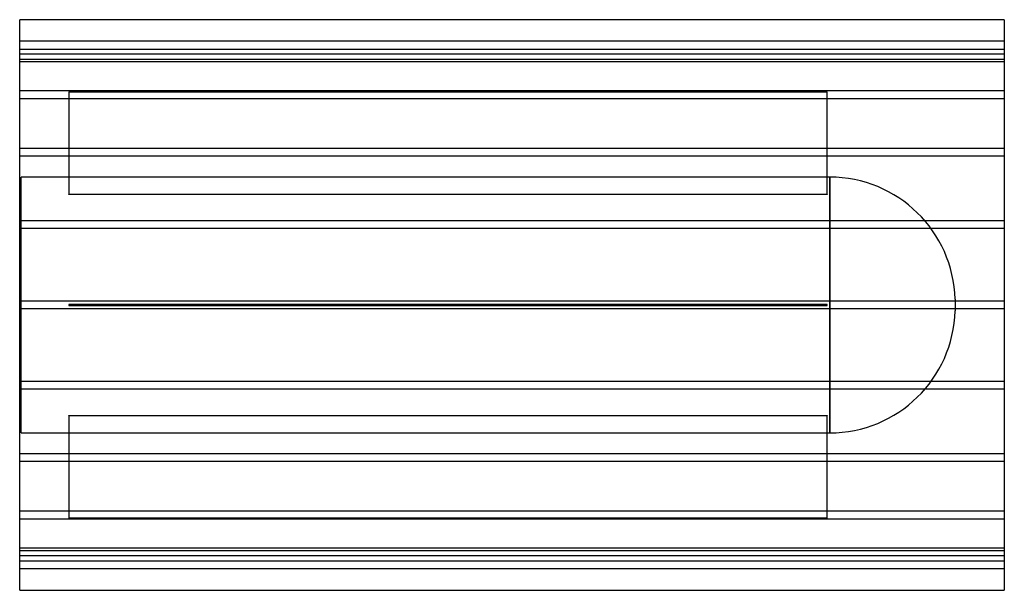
# Model space of a CAD drawing. Header units: millimetres. Extents: x -1250 to 1250, y -725 to 725.
import ezdxf

# ---------------------------------------------------------------- set-up
doc = ezdxf.new("R2010")
doc.units = ezdxf.units.MM
doc.layers.add('HIDDEN', color=7, linetype='Continuous')
doc.layers.add('THICK', color=7, linetype='Continuous')

msp = doc.modelspace()

# ---------------------------------------------------------------- linework, layer by layer
at = {"layer": 'HIDDEN'}
for p, q in [((1250, 670), (-1250, 670)), ((-1250, 650), (1250, 650)), ((1250, 637.7), (-1250, 637.7)), ((1250, 637.7), (-1250, 637.7)), ((-1250, 625), (1250, 625)), ((1250, 617.7), (-1250, 617.7)), ((1250, 617.7), (-1250, 617.7)), ((1250, 544), (-1250, 544)), ((1250, 544), (-1250, 544)), ((-1125, 541.8), (800, 541.8)), ((-1125, 541.8), (-1125, 282)), ((800, 540.8), (-1125, 540.8)), ((800, 282), (800, 541.8)), ((1250, 524), (-1250, 524)), ((1250, 524), (-1250, 524)), ((1250, 397.9), (-1250, 397.9)), ((1250, 397.9), (-1250, 397.9)), ((1250, 377.9), (-1250, 377.9)), ((1250, 377.9), (-1250, 377.9)), ((806.6, 325), (-1246, 325)), ((-1246, -325), (-1246, 325)), ((806.6, 0), (806.6, 325)), ((806.6, 325), (806.6, -325)), ((-1125, 282), (800, 282)), ((-1125, 281), (-1125, 282)), ((800, 281), (-1125, 281)), ((800, 282), (800, 281)), ((1250, 214), (-1250, 214)), ((1250, 214), (-1250, 214)), ((1250, 194), (-1250, 194)), ((1250, 194), (-1250, 194)), ((1250, 10), (-1250, 10)), ((1250, 10), (-1250, 10)), ((-1125, 1), (-1125, 1)), ((-1125, 1), (-1125, -1)), ((800, 1), (-1125, 1)), ((800, 1), (800, 1)), ((800, -1), (800, 1)), ((1125, 14.5), (1125, -14.5)), ((1250, -10), (-1250, -10)), ((1250, -10), (-1250, -10)), ((-1125, -1), (-1125, -1)), ((-1125, -1), (800, -1)), ((800, -1), (800, -1)), ((806.6, -325), (806.6, 0)), ((1250, -194), (-1250, -194)), ((1250, -194), (-1250, -194)), ((1250, -214), (-1250, -214)), ((1250, -214), (-1250, -214)), ((-1125, -282), (-1125, -281)), ((-1125, -281), (800, -281)), ((800, -282), (-1125, -282)), ((-1125, -282), (-1125, -541.8)), ((800, -281), (800, -282)), ((800, -541.8), (800, -282)), ((-1246, -325), (806.6, -325)), ((1250, -377.9), (-1250, -377.9)), ((1250, -377.9), (-1250, -377.9)), ((1250, -397.9), (-1250, -397.9)), ((1250, -397.9), (-1250, -397.9)), ((1250, -524), (-1250, -524)), ((1250, -524), (-1250, -524)), ((1250, -544), (-1250, -544)), ((1250, -544), (-1250, -544)), ((-1125, -540.8), (800, -540.8)), ((800, -541.8), (-1125, -541.8)), ((1250, -617.7), (-1250, -617.7)), ((1250, -617.7), (-1250, -617.7)), ((1250, -625), (-1250, -625)), ((1250, -637.7), (-1250, -637.7)), ((1250, -637.7), (-1250, -637.7)), ((-1250, -650), (1250, -650)), ((1250, -670), (-1250, -670))]:
    msp.add_line(p, q, dxfattribs=at)
for centre, start, end in [((806.6, 6.5), 1.4358, 90), ((806.6, -6.5), 270, 358.5642)]:
    msp.add_arc(centre, 318.5, start, end, dxfattribs=at)
at = {"layer": 'THICK'}
for p, q in [((1250, 725), (-1250, 725)), ((-1250, -725), (-1250, 725)), ((1250, 725), (1250, -725)), ((-1250, -725), (1250, -725))]:
    msp.add_line(p, q, dxfattribs=at)

doc.saveas('drawing.dxf')
